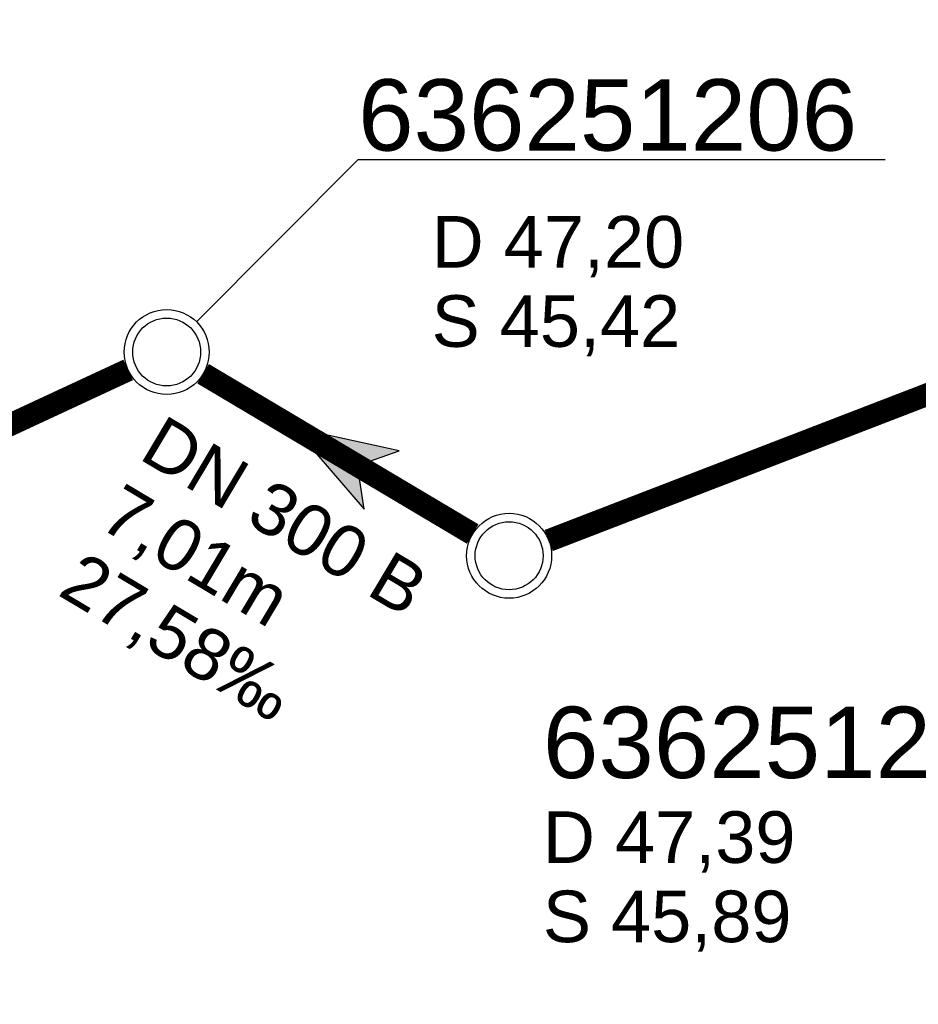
# Model space of a CAD drawing. Extents: x 356718 to 357658, y 5762241 to 5762615.
# Tile 20 of 157: x 356965 to 356981, y 5762368 to 5762386. Entities that reach past the tile are written whole.
import ezdxf
from ezdxf.enums import TextEntityAlignment as Align

# ---------------------------------------------------------------- set-up
doc = ezdxf.new("R2010")
doc.units = 0
doc.header["$MEASUREMENT"] = 0
doc.linetypes.add('AUSGEZOGEN', pattern=[0])
doc.linetypes.add('STRICHPUNKT', pattern=[5, 2, -1, 1, -1])
doc.layers.get('0').update_dxf_attribs({"linetype": 'AUSGEZOGEN'})
for name, color, linetype, true_color in [('111_00228_Schachtsymbol_nach_Sy', 7, 'AUSGEZOGEN', 0x000000), ('114_10391_Deckelhoehe', 7, 'AUSGEZOGEN', 0x000000), ('114_10392_Schachtnummer', 7, 'AUSGEZOGEN', 0x000000), ('114_10393_Sohlhoehe', 7, 'AUSGEZOGEN', 0x000000), ('121_10376_Haltungen_Mischwasser', 6, 'STRICHPUNKT', 0xff00ff), ('123_00048_Fliessrichtungspfeil', 7, 'AUSGEZOGEN', 0x000000), ('124_10395_Standard1', 7, 'AUSGEZOGEN', 0x000000)]:
    doc.layers.add(name, color=color, linetype=linetype, true_color=true_color)
doc.styles.add('ARIAL', font='arial.ttf', dxfattribs={"height": 1.5})

# ---------------------------------------------------------------- blocks, each defined once
blk = doc.blocks.new('N03')
at = {"color": 0}
for radius in [0.75, 0.6]:
    blk.add_circle((0, 0), radius, dxfattribs=at)
blk = doc.blocks.new('FLI')
at = {"color": 0, "linetype": 'AUSGEZOGEN'}
blk.add_lwpolyline([(-0.4, 0), (-0.9, -0.6), (0.9, 0), (-0.9, 0.6), (-0.4, 0)], close=True, dxfattribs=at)
at = {"color": 0}
for points in [[(-0.4, 0), (0.9, 0), (-0.9, 0.6)], [(-0.9, -0.6), (0.9, 0), (-0.4, 0)]]:
    blk.add_solid(points, dxfattribs=at)

msp = doc.modelspace()

# ---------------------------------------------------------------- linework, layer by layer
at = {"layer": '114_10392_Schachtnummer', "color": 18, "linetype": 'AUSGEZOGEN', "true_color": 0x000000}
msp.add_lwpolyline([(356968.018, 5762380.176), (356970.87, 5762383.045), (356980.178, 5762383.045)], dxfattribs=at)
at = {"layer": '121_10376_Haltungen_Mischwasser', "color": 6, "linetype": 'STRICHPUNKT', "true_color": 0xff00ff, "const_width": 0.4}
for points in [[(357002.544, 5762387.233), (356974.236, 5762376.315)], [(356966.809, 5762379.328), (356943.134, 5762368.322)], [(356972.892, 5762376.429), (356968.133, 5762379.26)]]:
    msp.add_lwpolyline(points, dxfattribs=at)

# ---------------------------------------------------------------- block references
at = {"layer": '111_00228_Schachtsymbol_nach_Sy', "color": 18, "true_color": 0x000000}
for p in [(356967.489, 5762379.644), (356973.536, 5762376.045)]:
    msp.add_blockref('N03', p, dxfattribs=at)
at = {"layer": '123_00048_Fliessrichtungspfeil', "color": 18, "true_color": 0x000000, "rotation": 149.2}
msp.add_blockref('FLI', (356970.513, 5762377.844), dxfattribs=at)

# ---------------------------------------------------------------- texts
at = {"layer": '114_10391_Deckelhoehe', "color": 18, "true_color": 0x000000, "style": 'ARIAL'}
for s, p in [('D 47,20', (356972.167, 5762382.047)), ('D 47,39', (356974.132, 5762371.531))]:
    msp.add_text(s, height=0.9116, dxfattribs=at).set_placement(p, align=Align.TOP_LEFT)
at = {"layer": '114_10392_Schachtnummer', "color": 18, "true_color": 0x000000, "style": 'ARIAL'}
for s, p in [('636251206', (356970.87, 5762384.462)), ('636251207', (356974.132, 5762373.379))]:
    msp.add_text(s, height=1.2601, dxfattribs=at).set_placement(p, align=Align.TOP_LEFT)
at = {"layer": '114_10393_Sohlhoehe', "color": 18, "true_color": 0x000000, "style": 'ARIAL'}
for s, p in [('S 45,42', (356972.167, 5762380.647)), ('S 45,89', (356974.132, 5762370.131))]:
    msp.add_text(s, height=0.9116, dxfattribs=at).set_placement(p, align=Align.TOP_LEFT)
at = {"layer": '124_10395_Standard1', "color": 18, "true_color": 0x000000, "style": 'ARIAL'}
for s, p in [('DN 300 B', (356967.44, 5762378.554)), ('7,01m', (356966.724, 5762377.351)), ('27,58‰', (356966.008, 5762376.148))]:
    msp.add_text(s, height=0.9116, rotation=329.2, dxfattribs=at).set_placement(p, align=Align.TOP_LEFT)

doc.saveas('drawing.dxf')
